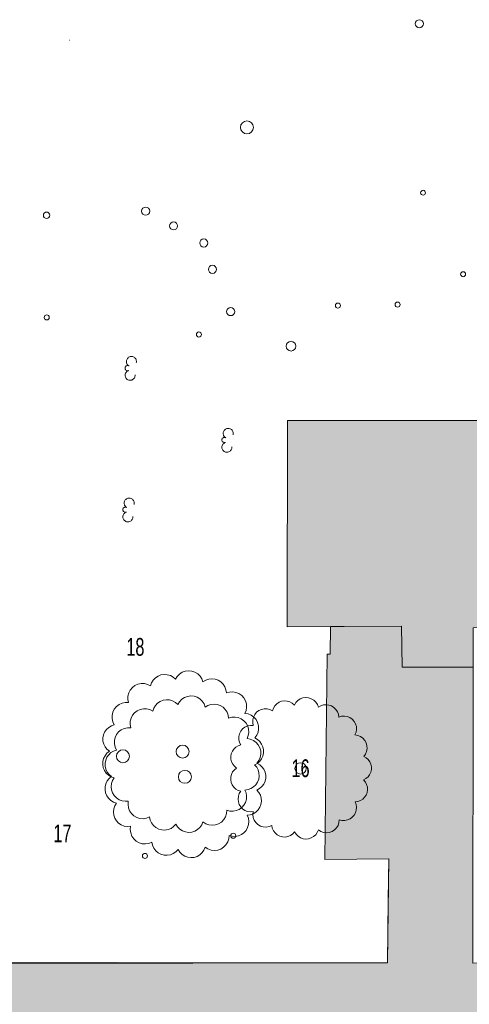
# Model space of a CAD drawing. Header units: metres. Extents: x -177922 to 5550634, y -507967 to 368279.
# Tile 25 of 125: x 1208626 to 1230812, y -94265 to -45695. Entities that reach past the tile are written whole.
import ezdxf

# ---------------------------------------------------------------- set-up
doc = ezdxf.new("R2010")
doc.units = ezdxf.units.M
doc.header["$LTSCALE"] = 0.05
for name, color, linetype in [('A_1_Schraffuren', 7, 'Continuous'), ('A_7_Bäume_Vermesser', 7, 'Continuous'), ('A_7_Gebäude Bestand', 7, 'Continuous'), ('A_7_Vermesser Bestand.Schraffuren', 7, 'Continuous')]:
    doc.layers.add(name, color=color, linetype=linetype)
doc.styles.add('ERSTELLTER_STIL_4', font='ARIALN.TTF', dxfattribs={"width": 0.8})

msp = doc.modelspace()

# ---------------------------------------------------------------- hatches: boundary and pattern name
at = {"layer": 'A_1_Schraffuren', "linetype": 'Continuous', "lineweight": 13}
for points in [[(1221846.226, -65463.526), (1221827.14, -75640.968), (1227466.898, -75612.9), (1227497.811, -77633.333), (1230998.566, -77630.325), (1230997.943, -75687.746), (1262611.979, -75678.124), (1262612.634, -77611.767), (1266019.926, -77587.875), (1266013.481, -75663.534), (1271365.653, -75645.562), (1271292.2, -65465.3)], [(1227466.898, -75612.9), (1223955.152, -75630.348), (1223943.024, -76998.752), (1223803.431, -76993.245), (1223688.117, -87122.427), (1226837.143, -87092.589), (1226778.972, -92223.419), (1200166.163, -92186.303), (1163151.38, -92335.005), (1163139.667, -74967.631), (1157215.52, -74972.649), (1157158.768, -92202.057), (1140867.442, -92166.648), (1140839.633, -101646.153), (1157127.676, -101641.146), (1289433.852, -101655.934), (1289477.537, -97323.115), (1289461.841, -92249.763), (1279017.399, -92187.054), (1230992.267, -92233.843), (1230998.566, -77630.325), (1227497.811, -77633.333)]]:
    msp.add_hatch(color=7, dxfattribs=at).paths.add_polyline_path(points)

# ---------------------------------------------------------------- linework, layer by layer
at = {"color": 1, "linetype": 'Continuous', "lineweight": 18}
msp.add_lwpolyline([(1211100.752, -46704.492, 1), (1211091.157, -46704.492, 1)], format="xyb", close=True, dxfattribs=at)
at = {"layer": 'A_1_Schraffuren', "color": 7, "linetype": 'Continuous', "lineweight": 13, "flags": 128}
for points in [[(1221846.226, -65463.526), (1221827.14, -75640.968), (1227466.898, -75612.9), (1227497.811, -77633.333), (1230998.566, -77630.325), (1230997.943, -75687.746), (1262611.979, -75678.124), (1262612.634, -77611.767), (1266019.926, -77587.875), (1266013.481, -75663.534), (1271365.653, -75645.562), (1271292.2, -65465.3)], [(1227466.898, -75612.9), (1223955.152, -75630.348), (1223943.024, -76998.752), (1223803.431, -76993.245), (1223688.117, -87122.427), (1226837.143, -87092.589), (1226778.972, -92223.419), (1200166.163, -92186.303), (1163151.38, -92335.005), (1163139.667, -74967.631), (1157215.52, -74972.649), (1157158.768, -92202.057), (1140867.442, -92166.648), (1140839.633, -101646.153), (1157127.676, -101641.146), (1289433.852, -101655.934), (1289477.537, -97323.115), (1289461.841, -92249.763), (1279017.399, -92187.054), (1230992.267, -92233.843), (1230998.566, -77630.325), (1227497.811, -77633.333)]]:
    msp.add_lwpolyline(points, close=True, dxfattribs=at)
at = {"layer": 'A_1_Schraffuren', "color": 92, "linetype": 'Continuous', "lineweight": 18, "flags": 128}
for points in [[(1213290.971, -83091.416), (1213208.8, -83225.498), (1213157.699, -83374.206), (1213140.105, -83530.471), (1213156.858, -83686.835), (1213207.154, -83835.831), (1213288.595, -83970.349), (1213397.298, -84083.976), (1213528.08, -84171.294), (1213674.7, -84228.138), (1213830.165, -84251.804), (1213987.053, -84241.142), (1213971.187, -84404.615), (1213992.777, -84567.433), (1214050.71, -84721.12), (1214141.955, -84857.686), (1214261.788, -84970.007), (1214403.954, -85052.258), (1214561.053, -85100.15), (1214724.928, -85111.191), (1214887.037, -85084.803), (1215038.951, -85022.366), (1215071.258, -85175.651), (1215135.964, -85318.328), (1215229.99, -85443.624), (1215348.891, -85545.621), (1215487.043, -85619.487), (1215637.896, -85661.725), (1215794.318, -85670.335), (1215948.896, -85644.914), (1216094.322, -85586.652), (1216223.69, -85498.325), (1216330.907, -85384.098), (1216415.104, -85516.206), (1216525.883, -85626.966), (1216658.001, -85711.155), (1216805.197, -85764.766), (1216960.506, -85785.276), (1217116.573, -85771.709), (1217266.016, -85724.709), (1217401.751, -85646.499), (1217517.356, -85540.785), (1217607.368, -85412.561), (1217667.507, -85267.912), (1217805.228, -85357.405), (1217959.645, -85413.362), (1218122.73, -85432.863), (1218285.981, -85414.897), (1218440.921, -85360.4), (1218579.484, -85272.217), (1218694.445, -85154.913), (1218779.84, -85014.616), (1218831.212, -84858.614), (1218845.899, -84695.031), (1218998.097, -84734.566), (1219155.256, -84740.103), (1219309.868, -84711.399), (1219454.559, -84649.814), (1219582.426, -84558.286), (1219687.373, -84441.18), (1219764.395, -84304.077), (1219809.819, -84153.521), (1219821.471, -83996.701), (1219798.797, -83841.102), (1219742.882, -83694.12), (1219895.272, -83673.629), (1220039.828, -83621.239), (1220169.976, -83539.357), (1220279.759, -83431.718), (1220364.182, -83303.205), (1220419.4, -83159.703), (1220442.891, -83007.757), (1220433.573, -82854.281), (1220391.886, -82706.282), (1220319.722, -82570.501), (1220220.374, -82453.152), (1220354.049, -82379.185), (1220469.111, -82278.691), (1220560.374, -82156.168), (1220623.731, -82017.147), (1220656.346, -81867.901), (1220656.725, -81715.122), (1220624.86, -81565.711), (1220562.187, -81426.382), (1220471.535, -81303.417), (1220356.968, -81202.339), (1220223.667, -81127.713), (1220320.906, -80996.613), (1220386.114, -80846.981), (1220415.938, -80686.5), (1220408.85, -80523.43), (1220365.227, -80366.138), (1220287.284, -80222.723), (1220179.05, -80100.551), (1220046.07, -80005.892), (1219895.191, -79943.629), (1219734.16, -79916.936), (1219795.036, -79767.743), (1219821.2, -79608.759), (1219811.356, -79447.931), (1219765.996, -79293.321), (1219687.393, -79152.673), (1219579.47, -79033.02), (1219447.644, -78940.366), (1219298.514, -78879.342), (1219139.553, -78853.019), (1218978.723, -78862.703), (1218824.063, -78907.914), (1218801.647, -78752.571), (1218746.099, -78605.784), (1218660.07, -78474.526), (1218547.64, -78365.018), (1218414.146, -78282.476), (1218265.949, -78230.82), (1218110.065, -78212.498), (1217953.925, -78228.397), (1217804.946, -78277.746), (1217670.19, -78358.209), (1217614.208, -78206.77), (1217525.891, -78071.626), (1217409.676, -77959.547), (1217271.414, -77876.182), (1217118.05, -77825.73), (1216957.294, -77810.713), (1216797.247, -77831.887), (1216645.929, -77888.201), (1216510.966, -77976.816), (1216399.146, -78093.265), (1216316.085, -78231.716), (1216198.563, -78127.686), (1216061.293, -78051.597), (1215910.808, -78007.055), (1215754.228, -77996.188), (1215599.027, -78019.502), (1215452.555, -78075.891), (1215321.788, -78162.681), (1215212.937, -78275.735), (1215131.163, -78409.694), (1215080.362, -78558.196), (1214936.752, -78485.122), (1214780.499, -78445.819), (1214619.405, -78442.244), (1214461.56, -78474.591), (1214314.854, -78541.227), (1214186.637, -78638.821), (1214083.344, -78762.477), (1214010.133, -78906.01), (1213970.672, -79062.233), (1213966.938, -79223.312), (1213999.128, -79381.198), (1213835.939, -79377.605), (1213676.138, -79410.846), (1213527.927, -79479.237), (1213398.938, -79579.249), (1213295.781, -79705.747), (1213223.78, -79852.237), (1213186.612, -80011.173), (1213186.196, -80174.402), (1213222.562, -80333.522), (1213293.837, -80480.364), (1213149.021, -80529.01), (1213017.715, -80607.119), (1212905.857, -80711.166), (1212818.463, -80836.477), (1212759.476, -80977.402), (1212731.552, -81127.608), (1212735.952, -81280.311), (1212772.472, -81428.663), (1212839.464, -81565.969), (1212933.922, -81686.035), (1213051.585, -81783.481), (1212932.221, -81880.399), (1212836.157, -82000.465), (1212767.78, -82138.182), (1212730.197, -82287.277), (1212725.139, -82440.944), (1212752.823, -82592.191), (1212811.983, -82734.116), (1212899.931, -82860.227), (1213012.662, -82964.797), (1213145.013, -83043.055)], [(1213401.937, -84335.53), (1213319.766, -84469.612), (1213268.665, -84618.32), (1213251.071, -84774.585), (1213267.824, -84930.949), (1213318.12, -85079.945), (1213399.562, -85214.463), (1213508.264, -85328.09), (1213639.046, -85415.408), (1213785.666, -85472.252), (1213941.131, -85495.918), (1214098.019, -85485.256), (1214082.153, -85648.729), (1214103.743, -85811.547), (1214161.676, -85965.234), (1214252.922, -86101.8), (1214372.754, -86214.121), (1214514.92, -86296.372), (1214672.019, -86344.264), (1214835.894, -86355.305), (1214998.003, -86328.917), (1215149.917, -86266.48), (1215182.224, -86419.765), (1215246.93, -86562.442), (1215340.956, -86687.738), (1215459.857, -86789.735), (1215598.009, -86863.601), (1215748.863, -86905.839), (1215905.284, -86914.449), (1216059.862, -86889.028), (1216205.288, -86830.766), (1216334.656, -86742.439), (1216441.873, -86628.212), (1216526.07, -86760.32), (1216636.849, -86871.08), (1216768.967, -86955.269), (1216916.163, -87008.88), (1217071.472, -87029.39), (1217227.539, -87015.823), (1217376.982, -86968.823), (1217512.717, -86890.613), (1217628.322, -86784.899), (1217718.335, -86656.675), (1217778.473, -86512.026), (1217916.194, -86601.519), (1218070.611, -86657.476), (1218233.696, -86676.977), (1218396.947, -86659.011), (1218551.887, -86604.514), (1218690.45, -86516.331), (1218805.411, -86399.027), (1218890.806, -86258.73), (1218942.178, -86102.728), (1218956.865, -85939.145), (1219109.063, -85978.68), (1219266.222, -85984.217), (1219420.834, -85955.513), (1219565.525, -85893.928), (1219693.392, -85802.4), (1219798.339, -85685.294), (1219875.361, -85548.191), (1219920.785, -85397.635), (1219932.437, -85240.815), (1219909.763, -85085.216), (1219853.848, -84938.234), (1220006.238, -84917.743), (1220150.794, -84865.353), (1220280.942, -84783.471), (1220390.725, -84675.832), (1220475.148, -84547.319), (1220530.366, -84403.817), (1220553.857, -84251.871), (1220544.539, -84098.395), (1220502.852, -83950.396), (1220430.688, -83814.615), (1220331.34, -83697.266), (1220465.015, -83623.299), (1220580.077, -83522.805), (1220671.34, -83400.282), (1220734.697, -83261.261), (1220767.312, -83112.015), (1220767.692, -82959.236), (1220735.826, -82809.825), (1220673.153, -82670.496), (1220582.501, -82547.531), (1220467.934, -82446.453), (1220334.633, -82371.827), (1220431.872, -82240.727), (1220497.08, -82091.095), (1220526.904, -81930.614), (1220519.816, -81767.544), (1220476.193, -81610.252), (1220398.25, -81466.837), (1220290.016, -81344.665), (1220157.036, -81250.006), (1220006.157, -81187.743), (1219845.126, -81161.05), (1219906.002, -81011.857), (1219932.166, -80852.873), (1219922.322, -80692.045), (1219876.962, -80537.435), (1219798.359, -80396.787), (1219690.436, -80277.134), (1219558.61, -80184.48), (1219409.48, -80123.456), (1219250.519, -80097.133), (1219089.689, -80106.817), (1218935.03, -80152.028), (1218912.613, -79996.685), (1218857.065, -79849.898), (1218771.036, -79718.64), (1218658.606, -79609.132), (1218525.113, -79526.59), (1218376.915, -79474.934), (1218221.031, -79456.612), (1218064.891, -79472.511), (1217915.912, -79521.86), (1217781.156, -79602.323), (1217725.174, -79450.884), (1217636.857, -79315.74), (1217520.642, -79203.661), (1217382.38, -79120.295), (1217229.016, -79069.844), (1217068.26, -79054.827), (1216908.213, -79076.001), (1216756.895, -79132.315), (1216621.932, -79220.93), (1216510.112, -79337.379), (1216427.051, -79475.83), (1216309.529, -79371.8), (1216172.259, -79295.711), (1216021.774, -79251.169), (1215865.194, -79240.302), (1215709.993, -79263.616), (1215563.521, -79320.005), (1215432.754, -79406.795), (1215323.903, -79519.849), (1215242.129, -79653.808), (1215191.328, -79802.31), (1215047.719, -79729.236), (1214891.465, -79689.933), (1214730.371, -79686.358), (1214572.526, -79718.705), (1214425.82, -79785.341), (1214297.603, -79882.934), (1214194.31, -80006.591), (1214121.099, -80150.124), (1214081.638, -80306.347), (1214077.904, -80467.426), (1214110.094, -80625.312), (1213946.905, -80621.719), (1213787.105, -80654.96), (1213638.893, -80723.351), (1213509.904, -80823.363), (1213406.747, -80949.861), (1213334.746, -81096.351), (1213297.578, -81255.287), (1213297.162, -81418.516), (1213333.528, -81577.636), (1213404.804, -81724.478), (1213259.987, -81773.123), (1213128.681, -81851.233), (1213016.823, -81955.28), (1212929.429, -82080.591), (1212870.442, -82221.516), (1212842.518, -82371.722), (1212846.918, -82524.425), (1212883.438, -82672.777), (1212950.43, -82810.083), (1213044.888, -82930.149), (1213162.551, -83027.595), (1213043.187, -83124.513), (1212947.123, -83244.579), (1212878.746, -83382.296), (1212841.163, -83531.39), (1212836.105, -83685.058), (1212863.789, -83836.305), (1212922.949, -83978.23), (1213010.897, -84104.341), (1213123.628, -84208.911), (1213255.979, -84287.169)], [(1219533.047, -83755.67), (1219461.147, -83872.993), (1219416.434, -84003.112), (1219401.039, -84139.844), (1219415.698, -84276.662), (1219459.707, -84407.034), (1219530.968, -84524.737), (1219626.083, -84624.16), (1219740.517, -84700.564), (1219868.81, -84750.302), (1220004.842, -84771.01), (1220142.119, -84761.681), (1220128.236, -84904.72), (1220147.127, -85047.185), (1220197.819, -85181.661), (1220277.658, -85301.157), (1220382.512, -85399.437), (1220506.907, -85471.407), (1220644.369, -85513.312), (1220787.759, -85522.974), (1220929.605, -85499.884), (1221062.529, -85445.251), (1221090.798, -85579.376), (1221147.416, -85704.218), (1221229.689, -85813.853), (1221333.727, -85903.1), (1221454.61, -85967.733), (1221586.607, -86004.691), (1221723.475, -86012.225), (1221858.732, -85989.981), (1221985.979, -85939.002), (1222099.176, -85861.716), (1222192.991, -85761.768), (1222266.664, -85877.362), (1222363.595, -85974.277), (1222479.198, -86047.942), (1222607.995, -86094.852), (1222743.89, -86112.798), (1222880.448, -86100.927), (1223011.211, -86059.802), (1223129.979, -85991.368), (1223231.134, -85898.869), (1223309.895, -85786.673), (1223362.516, -85660.104), (1223483.022, -85738.411), (1223618.137, -85787.373), (1223760.836, -85804.437), (1223903.681, -85788.717), (1224039.254, -85741.031), (1224160.496, -85663.872), (1224261.086, -85561.231), (1224335.807, -85438.47), (1224380.758, -85301.969), (1224393.609, -85158.833), (1224526.783, -85193.427), (1224664.296, -85198.272), (1224799.582, -85173.156), (1224926.186, -85119.269), (1225038.07, -85039.182), (1225129.899, -84936.714), (1225197.293, -84816.749), (1225237.039, -84685.013), (1225247.235, -84547.795), (1225227.395, -84411.646), (1225178.469, -84283.037), (1225311.811, -84265.107), (1225438.296, -84219.266), (1225552.176, -84147.619), (1225648.237, -84053.434), (1225722.107, -83940.986), (1225770.423, -83815.421), (1225790.977, -83682.469), (1225782.824, -83548.177), (1225746.347, -83418.678), (1225683.204, -83299.87), (1225596.275, -83197.19), (1225713.24, -83132.468), (1225813.919, -83044.536), (1225893.775, -82937.329), (1225949.212, -82815.685), (1225977.75, -82685.095), (1225978.082, -82551.413), (1225950.2, -82420.678), (1225895.361, -82298.765), (1225816.041, -82191.171), (1225715.794, -82102.728), (1225599.156, -82037.43), (1225684.24, -81922.718), (1225741.297, -81791.79), (1225767.393, -81651.369), (1225761.191, -81508.682), (1225723.021, -81371.052), (1225654.821, -81245.564), (1225560.116, -81138.663), (1225443.758, -81055.837), (1225311.739, -81001.357), (1225170.837, -80978), (1225224.104, -80847.457), (1225246.998, -80708.346), (1225238.384, -80567.621), (1225198.694, -80432.338), (1225129.916, -80309.27), (1225035.484, -80204.574), (1224920.136, -80123.501), (1224789.647, -80070.106), (1224650.556, -80047.073), (1224509.83, -80055.546), (1224374.503, -80095.106), (1224354.888, -79959.181), (1224306.284, -79830.743), (1224231.009, -79715.892), (1224132.632, -79620.072), (1224015.826, -79547.848), (1223886.152, -79502.649), (1223749.754, -79486.617), (1223613.132, -79500.528), (1223482.775, -79543.709), (1223364.863, -79614.114), (1223315.88, -79481.605), (1223238.602, -79363.354), (1223136.914, -79265.285), (1223015.935, -79192.34), (1222881.741, -79148.196), (1222741.08, -79135.056), (1222601.038, -79153.583), (1222468.635, -79202.858), (1222350.543, -79280.396), (1222252.7, -79382.288), (1222180.022, -79503.433), (1222077.19, -79412.407), (1221957.079, -79345.829), (1221825.404, -79306.855), (1221688.397, -79297.346), (1221552.596, -79317.746), (1221424.433, -79367.086), (1221310.012, -79443.027), (1221214.767, -79541.949), (1221143.215, -79659.163), (1221098.765, -79789.103), (1220973.106, -79725.164), (1220836.384, -79690.773), (1220695.427, -79687.645), (1220557.313, -79715.949), (1220428.945, -79774.255), (1220316.755, -79859.649), (1220226.374, -79967.849), (1220162.314, -80093.44), (1220127.785, -80230.135), (1220124.518, -80371.079), (1220152.684, -80509.23), (1220009.894, -80506.085), (1219870.069, -80535.171), (1219740.383, -80595.014), (1219627.518, -80682.525), (1219537.256, -80793.21), (1219474.255, -80921.389), (1219441.733, -81060.458), (1219441.369, -81203.283), (1219473.189, -81342.513), (1219535.555, -81471), (1219408.841, -81513.565), (1219293.948, -81581.911), (1219196.072, -81672.952), (1219119.602, -81782.599), (1219067.989, -81905.908), (1219043.555, -82037.338), (1219047.406, -82170.953), (1219079.361, -82300.761), (1219137.978, -82420.904), (1219220.629, -82525.962), (1219323.584, -82611.227), (1219219.141, -82696.031), (1219135.085, -82801.088), (1219075.255, -82921.59), (1219042.37, -83052.048), (1219037.944, -83186.508), (1219062.168, -83318.848), (1219113.933, -83443.033), (1219190.887, -83553.38), (1219289.526, -83644.879), (1219405.333, -83713.354)]]:
    msp.add_lwpolyline(points, close=True, dxfattribs=at)
at = {"layer": 'A_7_Gebäude Bestand', "color": 7, "linetype": 'Continuous', "lineweight": 13}
for p, q in [((1221827.14, -75640.968), (1221846.226, -65463.526)), ((1221846.226, -65463.526), (1271292.2, -65465.3)), ((1223955.152, -75630.348), (1221827.14, -75640.968)), ((1223943.024, -76998.752), (1223955.152, -75630.348)), ((1227466.898, -75612.9), (1223955.152, -75630.348)), ((1227497.811, -77633.333), (1227466.898, -75612.9)), ((1223687.666, -87121.883), (1223803.431, -76993.245)), ((1223803.431, -76993.245), (1223943.024, -76998.752)), ((1230998.566, -77630.325), (1227497.811, -77633.333)), ((1226837.143, -87092.589), (1223687.666, -87121.883)), ((1226837.143, -87092.589), (1226814.434, -89119.362)), ((1226814.434, -89119.362), (1226778.972, -92223.419)), ((1226778.972, -92223.419), (1163151.38, -92335.005))]:
    msp.add_line(p, q, dxfattribs=at)
at = {"layer": 'A_7_Vermesser Bestand.Schraffuren', "color": 255, "linetype": 'Continuous', "lineweight": 18}
for points in [[(1214377.004, -62621.293), (1214384.185, -62582.267), (1214385.038, -62542.596), (1214379.538, -62503.299), (1214367.83, -62465.384), (1214350.213, -62429.828), (1214327.14, -62397.545), (1214299.205, -62369.365), (1214267.126, -62346.009), (1214231.726, -62328.082), (1214193.916, -62316.042), (1214154.667, -62310.199), (1214114.99, -62310.703), (1214075.903, -62317.542), (1214038.41, -62330.539), (1214003.48, -62349.362), (1213972.002, -62373.522), (1213944.793, -62402.405), (1213922.548, -62435.265), (1213905.841, -62471.256), (1213895.1, -62509.456), (1213890.601, -62548.88), (1213892.462, -62588.518), (1213900.632, -62627.348), (1213914.902, -62664.374), (1213934.907, -62698.643), (1213960.132, -62729.274), (1213989.927, -62755.481), (1214023.527, -62776.59), (1213997.538, -62763.432), (1213969.24, -62756.52), (1213940.111, -62756.207), (1213911.671, -62762.516), (1213885.408, -62775.116), (1213862.689, -62793.347), (1213844.699, -62816.26), (1213832.381, -62842.658), (1213826.376, -62871.163), (1213826.997, -62900.286), (1213834.214, -62928.509), (1213847.648, -62954.358), (1213866.597, -62976.481), (1213890.073, -62993.727), (1213916.851, -63005.194), (1213945.535, -63010.283), (1213974.623, -63008.731), (1214002.6, -63000.614), (1213965.671, -63015.135), (1213931.538, -63035.37), (1213901.077, -63060.799), (1213875.07, -63090.77), (1213854.19, -63124.512), (1213838.969, -63161.158), (1213829.799, -63199.764), (1213826.918, -63239.34), (1213830.398, -63278.868), (1213840.15, -63317.331), (1213855.924, -63353.742), (1213877.313, -63387.165), (1213903.771, -63416.738), (1213934.611, -63441.704), (1213969.048, -63461.421), (1214006.192, -63475.381), (1214045.089, -63483.225), (1214084.741, -63484.752), (1214124.127, -63479.924), (1214162.234, -63468.863), (1214198.085, -63451.852), (1214230.756, -63429.334), (1214259.409, -63401.883), (1214283.306, -63370.205), (1214301.834, -63335.115), (1214314.517, -63297.517), (1214321.027, -63258.374), (1214321.198, -63218.693)], [(1219153.176, -66170.711), (1219160.358, -66131.685), (1219161.21, -66092.013), (1219155.711, -66052.717), (1219144.002, -66014.802), (1219126.386, -65979.246), (1219103.313, -65946.963), (1219075.378, -65918.783), (1219043.298, -65895.427), (1219007.899, -65877.499), (1218970.089, -65865.46), (1218930.84, -65859.616), (1218891.163, -65860.121), (1218852.076, -65866.959), (1218814.583, -65879.957), (1218779.653, -65898.779), (1218748.175, -65922.94), (1218720.966, -65951.823), (1218698.721, -65984.683), (1218682.014, -66020.674), (1218671.273, -66058.873), (1218666.774, -66098.298), (1218668.635, -66137.935), (1218676.805, -66176.765), (1218691.075, -66213.791), (1218711.08, -66248.061), (1218736.305, -66278.692), (1218766.1, -66304.899), (1218799.7, -66326.007), (1218773.711, -66312.85), (1218745.413, -66305.937), (1218716.283, -66305.625), (1218687.844, -66311.934), (1218661.58, -66324.533), (1218638.861, -66342.764), (1218620.872, -66365.678), (1218608.553, -66392.076), (1218602.549, -66420.58), (1218603.17, -66449.704), (1218610.386, -66477.926), (1218623.82, -66503.775), (1218642.77, -66525.899), (1218666.246, -66543.145), (1218693.024, -66554.612), (1218721.708, -66559.7), (1218750.796, -66558.148), (1218778.773, -66550.032), (1218741.844, -66564.552), (1218707.711, -66584.787), (1218677.25, -66610.216), (1218651.243, -66640.188), (1218630.362, -66673.93), (1218615.141, -66710.575), (1218605.971, -66749.182), (1218603.091, -66788.758), (1218606.571, -66828.286), (1218616.323, -66866.748), (1218632.097, -66903.16), (1218653.486, -66936.583), (1218679.944, -66966.155), (1218710.784, -66991.122), (1218745.221, -67010.838), (1218782.365, -67024.798), (1218821.261, -67032.642), (1218860.914, -67034.17), (1218900.3, -67029.341), (1218938.407, -67018.28), (1218974.258, -67001.27), (1219006.929, -66978.752), (1219035.582, -66951.301), (1219059.479, -66919.623), (1219078.007, -66884.532), (1219090.69, -66846.934), (1219097.2, -66807.791), (1219097.37, -66768.11)], [(1214266.91, -69603.52), (1214274.091, -69564.494), (1214274.944, -69524.822), (1214269.445, -69485.526), (1214257.736, -69447.611), (1214240.12, -69412.055), (1214217.047, -69379.772), (1214189.112, -69351.592), (1214157.032, -69328.236), (1214121.632, -69310.309), (1214083.822, -69298.269), (1214044.573, -69292.426), (1214004.897, -69292.93), (1213965.81, -69299.769), (1213928.317, -69312.766), (1213893.386, -69331.589), (1213861.909, -69355.749), (1213834.699, -69384.632), (1213812.455, -69417.492), (1213795.748, -69453.483), (1213785.007, -69491.683), (1213780.507, -69531.107), (1213782.368, -69570.744), (1213790.538, -69609.575), (1213804.809, -69646.601), (1213824.814, -69680.87), (1213850.039, -69711.501), (1213879.833, -69737.708), (1213913.434, -69758.817), (1213887.444, -69745.659), (1213859.147, -69738.746), (1213830.017, -69738.434), (1213801.578, -69744.743), (1213775.314, -69757.343), (1213752.595, -69775.574), (1213734.606, -69798.487), (1213722.287, -69824.885), (1213716.283, -69853.39), (1213716.904, -69882.513), (1213724.12, -69910.736), (1213737.554, -69936.585), (1213756.504, -69958.708), (1213779.979, -69975.954), (1213806.758, -69987.421), (1213835.441, -69992.51), (1213864.53, -69990.957), (1213892.506, -69982.841), (1213855.578, -69997.362), (1213821.445, -70017.597), (1213790.983, -70043.026), (1213764.977, -70072.997), (1213744.096, -70106.739), (1213728.875, -70143.384), (1213719.705, -70181.991), (1213716.825, -70221.567), (1213720.305, -70261.095), (1213730.056, -70299.558), (1213745.83, -70335.969), (1213767.219, -70369.392), (1213793.677, -70398.965), (1213824.517, -70423.931), (1213858.954, -70443.648), (1213896.099, -70457.607), (1213934.995, -70465.452), (1213974.647, -70466.979), (1214014.033, -70462.151), (1214052.141, -70451.09), (1214087.991, -70434.079), (1214120.662, -70411.561), (1214149.315, -70384.11), (1214173.212, -70352.432), (1214191.741, -70317.342), (1214204.423, -70279.744), (1214210.933, -70240.601), (1214211.104, -70200.919)]]:
    msp.add_lwpolyline(points, dxfattribs=at)
for centre, radius in [((1228343.338, -45895.197), 200), ((1219839.084, -51006.373), 320), ((1228529.864, -54230.678), 120), ((1209955.277, -55345.289), 160), ((1214842.995, -55139.603), 200), ((1216220.23, -55867.857), 200), ((1217709.45, -56709.015), 200), ((1218137.165, -58011.443), 200), ((1230506.6, -58249.957), 125), ((1224327.649, -59799.972), 125), ((1227273.371, -59746.723), 125), ((1219038.272, -60095.087), 200), ((1209960.68, -60378.308), 125), ((1217468.012, -61225.638), 125), ((1222014.553, -61800.503), 240), ((1216665.742, -81799.704), 320), ((1213720.804, -82029.491), 320), ((1222485.972, -82625.422), 280), ((1216776.708, -83043.818), 320), ((1219165.765, -85951.026), 125), ((1214809.402, -86944.246), 125)]:
    msp.add_circle(centre, radius, dxfattribs=at)

# ---------------------------------------------------------------- texts
at = {"layer": 'A_7_Bäume_Vermesser', "color": 92, "linetype": 'Continuous', "lineweight": 18, "char_height": 875, "attachment_point": 5, "style": 'ERSTELLTER_STIL_4'}
for s, insert in [('\\A1;{\\pqc;\\fArial Narrow|b0|i0|c0|p0;\\W0.800000;1\\fArial Narrow|b0|i0|c0|p0;\\W0.800000;8}', (1214334.915, -76640.536)), ('\\A1;{\\pqc;\\fArial Narrow|b0|i0|c0|p0;\\W0.800000;1\\fArial Narrow|b0|i0|c0|p0;\\W0.800000;6}', (1222485.972, -82626.527)), ('\\A1;{\\pqc;\\fArial Narrow|b0|i0|c0|p0;\\W0.800000;1\\fArial Narrow|b0|i0|c0|p0;\\W0.800000;7}', (1210731.507, -85833.483))]:
    msp.add_mtext(s, dxfattribs=dict(at, insert=insert))

doc.saveas('drawing.dxf')
